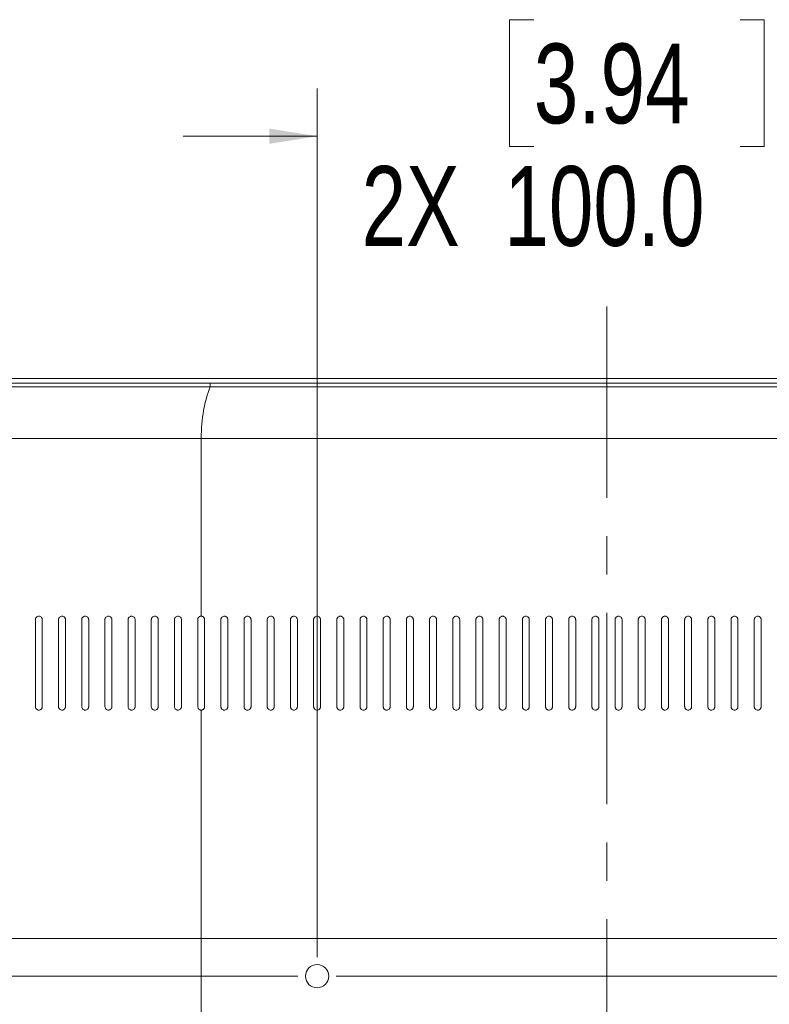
# Model space of a CAD drawing. Header units: millimetres. Extents: x 0 to 863, y 0 to 558.
# Tile 15 of 61: x 132 to 182, y 293 to 358. Entities that reach past the tile are written whole.
import ezdxf

# ---------------------------------------------------------------- set-up
doc = ezdxf.new("R2010")
doc.units = ezdxf.units.MM
doc.linetypes.add('CENTERX2', pattern=[20.32, 12.7, -2.54, 2.54, -2.54])
doc.styles.add('SLDTEXTSTYLE0', font='TXT', dxfattribs={"width": 0.75})
doc.dimstyles.new('SLDDIMSTYLE0', dxfattribs={"dimtxt": 5.291667, "dimasz": 3.175, "dimexe": 0, "dimexo": 0.0625, "dimgap": 1.322917, "dimtad": 0, "dimtih": 1, "dimtoh": 1, "dimdec": 1, "dimlfac": 2.6, "dimrnd": 1e-09, "dimzin": 12, "dimdsep": 46, "dimtxsty": 'SLDTEXTSTYLE0', "dimsah": 1, "dimcen": 0.09, "dimadec": 0, "dimazin": 3, "dimtfac": 1, "dimtdec": 1, "dimtofl": 0, "dimtmove": 0, "dimatfit": 3, "dimfxl": 1, "dimfrac": 2, "dimtolj": 1, "dimtzin": 12, "dimarcsym": 0})
doc.dimstyles.new('SLDDIMSTYLE1', dxfattribs={"dimtxt": 5.291667, "dimasz": 3.175, "dimexe": 0, "dimexo": 0.0625, "dimgap": 1.322917, "dimtad": 0, "dimtih": 1, "dimtoh": 1, "dimdec": 1, "dimlfac": 2.6, "dimrnd": 1e-09, "dimzin": 4, "dimdsep": 46, "dimtxsty": 'SLDTEXTSTYLE0', "dimsah": 1, "dimcen": 0.09, "dimadec": 0, "dimazin": 1, "dimtfac": 1, "dimtdec": 1, "dimtmove": 0, "dimatfit": 0, "dimfxl": 1, "dimfrac": 2, "dimtolj": 1, "dimtzin": 12, "dimarcsym": 0})
doc.dimstyles.new('SLDDIMSTYLE3', dxfattribs={"dimtxt": 5.291667, "dimasz": 3.175, "dimexe": 0, "dimexo": 0.0625, "dimgap": 1.322917, "dimtad": 0, "dimtih": 1, "dimtoh": 1, "dimdec": 1, "dimlfac": 2.6, "dimrnd": 1e-09, "dimzin": 4, "dimdsep": 46, "dimtxsty": 'SLDTEXTSTYLE0', "dimsah": 1, "dimcen": 0.09, "dimadec": 0, "dimazin": 1, "dimtfac": 1, "dimtdec": 1, "dimtofl": 0, "dimtmove": 0, "dimatfit": 3, "dimfxl": 1, "dimfrac": 2, "dimtolj": 1, "dimtzin": 12, "dimarcsym": 0})

# ---------------------------------------------------------------- blocks, each defined once
blk = doc.blocks.new('_D_9')
at = {"color": 7, "linetype": 'Continuous', "lineweight": 0}
for p, q in [((166.44, 358.414), (164.83, 358.414)), ((164.83, 358.414), (164.83, 350.006)), ((180.12, 358.414), (181.729, 358.414)), ((181.729, 358.414), (181.729, 350.006)), ((152.061, 296.217), (152.061, 353.857)), ((190.523, 296.217), (190.523, 353.857)), ((152.061, 350.682), (143.171, 350.682)), ((190.523, 350.682), (199.413, 350.682)), ((164.83, 350.006), (166.44, 350.006)), ((181.729, 350.006), (180.12, 350.006))]:
    blk.add_line(p, q, dxfattribs=at)
for points in [[(152.061, 350.682), (148.886, 351.19), (148.886, 350.174)], [(190.523, 350.682), (193.698, 350.174), (193.698, 351.19)]]:
    blk.add_solid(points, dxfattribs=at)
at = {"color": 7, "linetype": 'Continuous', "lineweight": 0, "char_height": 5.2917, "attachment_point": 1, "style": 'SLDTEXTSTYLE0'}
for s, insert in [('3.94', (166.44, 356.827)), ('2X', (155.018, 348.699)), ('100.0', (164.485, 348.699))]:
    blk.add_mtext(s, dxfattribs=dict(at, insert=insert))
blk = doc.blocks.new('_D_10')
at = {"color": 7, "linetype": 'Continuous', "lineweight": 0}
for p, q in [((150.791, 294.947), (38.142, 294.947)), ((41.317, 294.947), (41.317, 284.055)), ((38.578, 282.982), (36.969, 282.982)), ((36.969, 282.982), (36.969, 274.574)), ((52.258, 282.982), (53.868, 282.982)), ((53.868, 282.982), (53.868, 274.574)), ((36.969, 274.574), (38.578, 274.574)), ((53.868, 274.574), (52.258, 274.574)), ((41.317, 256.486), (41.317, 266.445)), ((150.791, 256.486), (38.142, 256.486))]:
    blk.add_line(p, q, dxfattribs=at)
for points in [[(41.317, 294.947), (40.809, 291.772), (41.825, 291.772)], [(41.317, 256.486), (41.825, 259.661), (40.809, 259.661)]]:
    blk.add_solid(points, dxfattribs=at)
at = {"color": 7, "linetype": 'Continuous', "lineweight": 0, "char_height": 5.2917, "attachment_point": 1, "style": 'SLDTEXTSTYLE0'}
for s, insert in [('3.94', (38.578, 281.395)), ('2X', (27.157, 273.267)), ('100.0', (36.623, 273.267))]:
    blk.add_mtext(s, dxfattribs=dict(at, insert=insert))
blk = doc.blocks.new('_D_11')
at = {"color": 7, "linetype": 'Continuous', "lineweight": 0}
for p, q in [((295.757, 317.167), (294.147, 317.167)), ((294.147, 317.167), (294.147, 308.759)), ((309.437, 317.167), (311.046, 317.167)), ((311.046, 317.167), (311.046, 308.759)), ((289.318, 309.435), (286.143, 309.435)), ((286.143, 309.435), (286.143, 294.947)), ((294.147, 308.759), (295.757, 308.759)), ((311.046, 308.759), (309.437, 308.759)), ((153.331, 294.947), (289.318, 294.947)), ((286.143, 270.524), (286.143, 294.947)), ((285.067, 270.524), (289.318, 270.524))]:
    blk.add_line(p, q, dxfattribs=at)
for points in [[(286.143, 294.947), (285.635, 291.772), (286.651, 291.772)], [(286.143, 270.524), (286.651, 273.699), (285.635, 273.699)]]:
    blk.add_solid(points, dxfattribs=at)
at = {"color": 7, "linetype": 'Continuous', "lineweight": 0, "char_height": 5.2917, "attachment_point": 1, "style": 'SLDTEXTSTYLE0'}
for s, insert in [('2.50', (295.757, 315.58)), ('63.5', (295.757, 307.452))]:
    blk.add_mtext(s, dxfattribs=dict(at, insert=insert))

msp = doc.modelspace()

# ---------------------------------------------------------------- linework, layer by layer
at = {"color": 7, "linetype": 'CENTERX2', "lineweight": 0}
msp.add_line((171.292, 339.379), (171.292, 173.044), dxfattribs=at)
at = {"color": 7, "linetype": 'Continuous', "lineweight": 15}
for p, q in [((277.701, 334.605), (64.883, 334.605)), ((197.61, 334.291), (144.974, 334.291)), ((144.974, 334.05), (197.609, 334.05)), ((198.215, 330.613), (144.369, 330.613)), ((144.369, 248.521), (144.369, 297.447)), ((144.369, 297.447), (198.215, 297.447))]:
    msp.add_line(p, q, dxfattribs=at)
msp.add_circle((152.061, 294.947), 0.769, dxfattribs=at)
for points, knots in [([(65.865, 333.869), (65.962, 333.871), (66.179, 333.874), (66.537, 333.877), (67.112, 333.88), (67.698, 333.883), (68.718, 333.888), (69.958, 333.894), (72.246, 333.905), (75.16, 333.917), (80.023, 333.936), (86.505, 333.958), (95.245, 333.982), (105.035, 334.004), (117.175, 334.026), (130.513, 334.044), (140.318, 334.048), (144.974, 334.05)], [0, 0, 0, 0, 0.0036838, 0.0082205, 0.0136022, 0.0254718, 0.030452, 0.0522975, 0.0724799, 0.1172255, 0.1627772, 0.2569066, 0.3630526, 0.49419, 0.6281923, 0.8234117, 1, 1, 1, 1]), ([(65.872, 334.314), (66.455, 334.313), (67.659, 334.311), (69.52, 334.309), (71.495, 334.307), (73.583, 334.306), (75.758, 334.305), (78.142, 334.304), (80.617, 334.304), (83.171, 334.304), (86.207, 334.303), (90.329, 334.303), (95.274, 334.301), (100.48, 334.299), (110.366, 334.295), (121.638, 334.293), (134.822, 334.291), (141.415, 334.291), (144.974, 334.291)], [0, 0, 0, 0, 0.022105, 0.04564, 0.070605, 0.097001, 0.124827, 0.153099, 0.187398, 0.218691, 0.249983, 0.30253, 0.37503, 0.437512, 0.499988, 0.749972, 0.865, 1, 1, 1, 1]), ([(144.369, 330.613), (144.369, 328.671), (144.369, 326.717), (144.369, 322.79), (144.369, 320.816), (144.369, 318.832)], [0, 0, 0, 0, 0.5, 0.5, 1, 1, 1, 1]), ([(133.369, 318.613), (133.37, 318.623), (133.372, 318.642), (133.379, 318.669), (133.388, 318.694), (133.399, 318.716), (133.412, 318.736), (133.425, 318.753), (133.456, 318.785), (133.515, 318.823), (133.606, 318.837), (133.696, 318.817), (133.757, 318.774), (133.795, 318.726), (133.817, 318.684), (133.83, 318.637), (133.83, 318.605), (133.83, 318.589)], [0, 0, 0, 0, 0.04096, 0.079797, 0.116513, 0.151114, 0.183603, 0.213988, 0.242274, 0.370196, 0.491431, 0.610288, 0.737146, 0.795181, 0.865256, 0.932581, 1, 1, 1, 1]), ([(133.369, 312.841), (133.369, 313.053), (133.369, 313.48), (133.369, 314.122), (133.369, 314.982), (133.369, 316.055), (133.369, 317.337), (133.369, 318.188), (133.369, 318.613)], [0, 0, 0, 0, 0.1098581, 0.22079, 0.3327992, 0.555582, 0.7779739, 1, 1, 1, 1]), ([(133.83, 312.821), (133.83, 313.033), (133.83, 313.457), (133.83, 314.094), (133.83, 314.732), (133.83, 315.372), (133.83, 316.013), (133.83, 316.655), (133.83, 317.298), (133.83, 317.943), (133.83, 318.373), (133.83, 318.589)], [0, 0, 0, 0, 0.1096906, 0.2197289, 0.3301179, 0.4408611, 0.5519615, 0.6634225, 0.7752472, 0.8874386, 1, 1, 1, 1]), ([(134.907, 312.84), (134.907, 313.052), (134.907, 313.479), (134.907, 314.122), (134.907, 314.981), (134.907, 316.054), (134.907, 317.335), (134.907, 318.187), (134.907, 318.612)], [0, 0, 0, 0, 0.1098107, 0.2207615, 0.3328559, 0.5555518, 0.7779247, 1, 1, 1, 1]), ([(134.908, 318.612), (134.908, 318.622), (134.91, 318.641), (134.917, 318.668), (134.926, 318.693), (134.937, 318.716), (134.95, 318.735), (134.964, 318.753), (134.995, 318.785), (135.053, 318.822), (135.144, 318.837), (135.234, 318.818), (135.295, 318.775), (135.334, 318.727), (135.355, 318.685), (135.368, 318.638), (135.368, 318.606), (135.369, 318.59)], [0, 0, 0, 0, 0.041501, 0.080775, 0.117826, 0.152657, 0.185274, 0.215682, 0.243887, 0.371727, 0.492748, 0.611476, 0.738224, 0.796456, 0.866017, 0.932957, 1, 1, 1, 1]), ([(135.369, 312.822), (135.369, 313.034), (135.369, 313.459), (135.369, 314.095), (135.369, 314.734), (135.369, 315.373), (135.369, 316.014), (135.369, 316.656), (135.369, 317.3), (135.369, 317.945), (135.369, 318.375), (135.369, 318.59)], [0, 0, 0, 0, 0.109702, 0.219749, 0.330143, 0.440889, 0.551989, 0.663447, 0.775266, 0.887449, 1, 1, 1, 1]), ([(136.446, 318.61), (136.447, 318.62), (136.448, 318.64), (136.455, 318.668), (136.464, 318.693), (136.476, 318.715), (136.488, 318.735), (136.502, 318.752), (136.533, 318.785), (136.591, 318.822), (136.682, 318.837), (136.771, 318.818), (136.833, 318.775), (136.872, 318.727), (136.893, 318.686), (136.906, 318.639), (136.907, 318.608), (136.907, 318.592)], [0, 0, 0, 0, 0.042108, 0.081871, 0.11929, 0.154369, 0.187113, 0.217526, 0.245617, 0.37338, 0.494182, 0.612782, 0.739404, 0.797835, 0.866847, 0.933366, 1, 1, 1, 1]), ([(136.446, 312.839), (136.446, 313.057), (136.446, 313.495), (136.446, 314.152), (136.446, 314.812), (136.446, 315.476), (136.446, 316.331), (136.446, 317.377), (136.446, 318.199), (136.446, 318.61)], [0, 0, 0, 0, 0.112824, 0.226315, 0.340478, 0.455315, 0.57083, 0.785179, 1, 1, 1, 1]), ([(136.907, 312.823), (136.907, 313.035), (136.907, 313.46), (136.907, 314.097), (136.907, 314.735), (136.907, 315.375), (136.907, 316.016), (136.907, 316.658), (136.907, 317.302), (136.907, 317.947), (136.907, 318.376), (136.907, 318.592)], [0, 0, 0, 0, 0.109718, 0.219776, 0.330178, 0.440928, 0.552028, 0.663482, 0.775293, 0.887465, 1, 1, 1, 1]), ([(137.984, 318.609), (137.985, 318.619), (137.987, 318.639), (137.993, 318.667), (138.003, 318.692), (138.014, 318.715), (138.027, 318.735), (138.04, 318.752), (138.071, 318.785), (138.129, 318.822), (138.22, 318.837), (138.309, 318.818), (138.371, 318.775), (138.41, 318.728), (138.428, 318.692), (138.443, 318.647), (138.445, 318.615), (138.446, 318.593)], [0, 0, 0, 0, 0.0428047, 0.0831213, 0.1209524, 0.156301, 0.1891714, 0.2195685, 0.247499, 0.375203, 0.4957905, 0.6142765, 0.7407683, 0.7994043, 0.8678347, 0.90887, 1, 1, 1, 1]), ([(137.984, 312.838), (137.984, 313.056), (137.984, 313.493), (137.984, 314.15), (137.984, 314.811), (137.984, 315.475), (137.984, 316.33), (137.984, 317.376), (137.984, 318.197), (137.984, 318.609)], [0, 0, 0, 0, 0.1127827, 0.2262627, 0.3404438, 0.4553297, 0.5709239, 0.7850995, 1, 1, 1, 1]), ([(138.446, 312.825), (138.446, 313.037), (138.446, 313.462), (138.446, 314.099), (138.446, 314.737), (138.446, 315.377), (138.446, 316.018), (138.446, 316.66), (138.446, 317.304), (138.446, 317.948), (138.446, 318.378), (138.446, 318.593)], [0, 0, 0, 0, 0.1097392, 0.2198134, 0.3302261, 0.4409808, 0.5520807, 0.6635293, 0.7753299, 0.8874857, 1, 1, 1, 1]), ([(139.523, 318.607), (139.523, 318.618), (139.525, 318.638), (139.532, 318.666), (139.541, 318.692), (139.552, 318.715), (139.565, 318.735), (139.579, 318.752), (139.609, 318.785), (139.667, 318.822), (139.758, 318.837), (139.847, 318.819), (139.91, 318.775), (139.951, 318.724), (139.979, 318.668), (139.982, 318.621), (139.984, 318.595)], [0, 0, 0, 0, 0.043614, 0.084569, 0.12287, 0.158517, 0.191515, 0.221869, 0.249584, 0.377264, 0.49766, 0.616064, 0.742441, 0.804005, 0.889888, 1, 1, 1, 1]), ([(139.523, 312.837), (139.523, 313.055), (139.523, 313.492), (139.523, 314.149), (139.523, 314.809), (139.523, 315.474), (139.523, 316.329), (139.523, 317.375), (139.523, 318.196), (139.523, 318.607)], [0, 0, 0, 0, 0.11274, 0.226209, 0.34041, 0.455349, 0.571027, 0.785028, 1, 1, 1, 1]), ([(139.984, 312.826), (139.984, 313.039), (139.984, 313.463), (139.984, 314.101), (139.984, 314.739), (139.984, 315.379), (139.984, 316.02), (139.984, 316.662), (139.984, 317.306), (139.984, 317.95), (139.984, 318.38), (139.984, 318.595)], [0, 0, 0, 0, 0.109768, 0.219864, 0.330291, 0.441053, 0.552153, 0.663594, 0.77538, 0.887514, 1, 1, 1, 1]), ([(141.061, 318.605), (141.062, 318.615), (141.063, 318.632), (141.068, 318.658), (141.075, 318.682), (141.085, 318.703), (141.095, 318.722), (141.107, 318.739), (141.119, 318.754), (141.148, 318.785), (141.205, 318.821), (141.295, 318.837), (141.384, 318.819), (141.448, 318.776), (141.489, 318.725), (141.517, 318.669), (141.521, 318.623), (141.523, 318.597)], [0, 0, 0, 0, 0.038965, 0.075786, 0.110464, 0.143, 0.173397, 0.201656, 0.227781, 0.251777, 0.379284, 0.499306, 0.617495, 0.743488, 0.806527, 0.892055, 1, 1, 1, 1]), ([(141.061, 312.835), (141.061, 313.048), (141.061, 313.474), (141.061, 314.113), (141.061, 314.752), (141.061, 315.393), (141.061, 316.034), (141.061, 316.676), (141.061, 317.318), (141.061, 317.962), (141.061, 318.391), (141.061, 318.605)], [0, 0, 0, 0, 0.110057, 0.22037, 0.330942, 0.441776, 0.552875, 0.664244, 0.775886, 0.887803, 1, 1, 1, 1]), ([(141.523, 312.828), (141.523, 313.04), (141.523, 313.466), (141.523, 314.103), (141.523, 314.742), (141.523, 315.382), (141.523, 316.023), (141.523, 316.665), (141.523, 317.308), (141.523, 317.953), (141.523, 318.382), (141.523, 318.597)], [0, 0, 0, 0, 0.109827, 0.219967, 0.330424, 0.4412, 0.5523, 0.663726, 0.775483, 0.887573, 1, 1, 1, 1]), ([(142.6, 318.604), (142.6, 318.613), (142.601, 318.632), (142.606, 318.658), (142.614, 318.682), (142.623, 318.703), (142.634, 318.723), (142.645, 318.739), (142.657, 318.754), (142.686, 318.785), (142.743, 318.821), (142.833, 318.837), (142.922, 318.819), (142.986, 318.776), (143.028, 318.725), (143.055, 318.67), (143.059, 318.624), (143.061, 318.599)], [0, 0, 0, 0, 0.039857, 0.077387, 0.112593, 0.145475, 0.176035, 0.204275, 0.230198, 0.253808, 0.381428, 0.501326, 0.619515, 0.745379, 0.809725, 0.894615, 1, 1, 1, 1]), ([(142.6, 312.833), (142.6, 313.046), (142.6, 313.472), (142.6, 314.11), (142.6, 314.75), (142.6, 315.39), (142.6, 316.031), (142.6, 316.673), (142.6, 317.316), (142.6, 317.96), (142.6, 318.389), (142.6, 318.604)], [0, 0, 0, 0, 0.109984, 0.220242, 0.330777, 0.441592, 0.552692, 0.664079, 0.775757, 0.88773, 1, 1, 1, 1]), ([(143.061, 312.83), (143.061, 313.043), (143.061, 313.468), (143.061, 314.106), (143.061, 314.745), (143.061, 315.385), (143.061, 316.026), (143.061, 316.668), (143.061, 317.311), (143.061, 317.955), (143.061, 318.384), (143.061, 318.599)], [0, 0, 0, 0, 0.109874, 0.220049, 0.330529, 0.441317, 0.552417, 0.663832, 0.775565, 0.88762, 1, 1, 1, 1]), ([(144.369, 318.832), (144.359, 318.831), (144.339, 318.831), (144.309, 318.824), (144.276, 318.813), (144.24, 318.794), (144.205, 318.766), (144.177, 318.731), (144.155, 318.691), (144.141, 318.647), (144.139, 318.617), (144.138, 318.601)], [0, 0, 0, 0, 0.082214, 0.164403, 0.248081, 0.370506, 0.492953, 0.616463, 0.74142, 0.871066, 1, 1, 1, 1]), ([(144.138, 312.832), (144.138, 313.045), (144.138, 313.47), (144.138, 314.108), (144.138, 314.747), (144.138, 315.387), (144.138, 316.028), (144.138, 316.67), (144.138, 317.313), (144.138, 317.957), (144.138, 318.386), (144.138, 318.601)], [0, 0, 0, 0, 0.109927, 0.220141, 0.330647, 0.441448, 0.552548, 0.66395, 0.775657, 0.887672, 1, 1, 1, 1]), ([(144.369, 318.832), (144.379, 318.831), (144.399, 318.831), (144.429, 318.825), (144.462, 318.813), (144.498, 318.794), (144.533, 318.766), (144.562, 318.731), (144.583, 318.69), (144.597, 318.647), (144.599, 318.616), (144.6, 318.601)], [0, 0, 0, 0, 0.081879, 0.163278, 0.245672, 0.368973, 0.49369, 0.619327, 0.745105, 0.872553, 1, 1, 1, 1]), ([(145.677, 318.601), (145.677, 318.611), (145.678, 318.632), (145.684, 318.662), (145.696, 318.696), (145.715, 318.732), (145.755, 318.778), (145.819, 318.821), (145.91, 318.838), (146, 318.819), (146.063, 318.776), (146.1, 318.73), (146.122, 318.69), (146.136, 318.647), (146.137, 318.616), (146.138, 318.601)], [0, 0, 0, 0, 0.043202, 0.085992, 0.1291009, 0.1928218, 0.2568368, 0.3816952, 0.5038717, 0.6252873, 0.7473963, 0.8096802, 0.8722242, 0.9361714, 1, 1, 1, 1]), ([(147.215, 318.601), (147.215, 318.611), (147.216, 318.632), (147.222, 318.662), (147.234, 318.696), (147.254, 318.732), (147.293, 318.778), (147.358, 318.821), (147.449, 318.838), (147.538, 318.819), (147.601, 318.776), (147.639, 318.73), (147.66, 318.69), (147.674, 318.647), (147.676, 318.616), (147.677, 318.601)], [0, 0, 0, 0, 0.043202, 0.085992, 0.129101, 0.192822, 0.256837, 0.381695, 0.503872, 0.625287, 0.747396, 0.80968, 0.872224, 0.936171, 1, 1, 1, 1]), ([(148.753, 318.601), (148.754, 318.611), (148.755, 318.632), (148.761, 318.662), (148.773, 318.696), (148.792, 318.732), (148.831, 318.778), (148.896, 318.821), (148.987, 318.838), (149.077, 318.819), (149.14, 318.776), (149.177, 318.73), (149.199, 318.69), (149.212, 318.647), (149.214, 318.616), (149.215, 318.601)], [0, 0, 0, 0, 0.043202, 0.085992, 0.129101, 0.192822, 0.256837, 0.381695, 0.503872, 0.625287, 0.747396, 0.80968, 0.872224, 0.936171, 1, 1, 1, 1]), ([(150.292, 318.601), (150.292, 318.611), (150.293, 318.632), (150.299, 318.662), (150.311, 318.696), (150.331, 318.732), (150.37, 318.778), (150.435, 318.821), (150.525, 318.838), (150.615, 318.819), (150.678, 318.776), (150.716, 318.73), (150.737, 318.69), (150.751, 318.647), (150.753, 318.616), (150.753, 318.601)], [0, 0, 0, 0, 0.043202, 0.085992, 0.129101, 0.192822, 0.256837, 0.381695, 0.503872, 0.625287, 0.747396, 0.80968, 0.872224, 0.936171, 1, 1, 1, 1]), ([(151.83, 318.601), (151.831, 318.611), (151.832, 318.632), (151.838, 318.662), (151.849, 318.696), (151.869, 318.732), (151.908, 318.778), (151.973, 318.821), (152.064, 318.838), (152.154, 318.819), (152.216, 318.776), (152.254, 318.73), (152.276, 318.69), (152.289, 318.647), (152.291, 318.616), (152.292, 318.601)], [0, 0, 0, 0, 0.043202, 0.085992, 0.129101, 0.192822, 0.256837, 0.381695, 0.503872, 0.625287, 0.747396, 0.80968, 0.872224, 0.936171, 1, 1, 1, 1]), ([(153.369, 318.601), (153.369, 318.611), (153.37, 318.632), (153.376, 318.662), (153.388, 318.696), (153.408, 318.732), (153.447, 318.778), (153.512, 318.821), (153.602, 318.838), (153.692, 318.819), (153.755, 318.776), (153.793, 318.73), (153.814, 318.69), (153.828, 318.647), (153.83, 318.616), (153.83, 318.601)], [0, 0, 0, 0, 0.043202, 0.085992, 0.1291009, 0.1928218, 0.2568368, 0.3816952, 0.5038717, 0.6252873, 0.7473963, 0.8096802, 0.8722242, 0.9361714, 1, 1, 1, 1]), ([(154.907, 318.601), (154.908, 318.611), (154.908, 318.632), (154.915, 318.662), (154.926, 318.696), (154.946, 318.732), (154.985, 318.778), (155.05, 318.821), (155.141, 318.838), (155.23, 318.819), (155.293, 318.776), (155.331, 318.73), (155.352, 318.69), (155.366, 318.647), (155.368, 318.616), (155.369, 318.601)], [0, 0, 0, 0, 0.043202, 0.085992, 0.129101, 0.192822, 0.256837, 0.381695, 0.503872, 0.625287, 0.747396, 0.80968, 0.872224, 0.936171, 1, 1, 1, 1]), ([(156.446, 318.601), (156.446, 318.611), (156.447, 318.632), (156.453, 318.662), (156.465, 318.696), (156.484, 318.732), (156.524, 318.778), (156.588, 318.821), (156.679, 318.838), (156.769, 318.819), (156.832, 318.776), (156.87, 318.73), (156.891, 318.69), (156.905, 318.647), (156.906, 318.616), (156.907, 318.601)], [0, 0, 0, 0, 0.043202, 0.085992, 0.129101, 0.192822, 0.256837, 0.381695, 0.503872, 0.625287, 0.747396, 0.80968, 0.872224, 0.936171, 1, 1, 1, 1]), ([(157.984, 318.601), (157.985, 318.611), (157.985, 318.632), (157.992, 318.662), (158.003, 318.696), (158.023, 318.732), (158.062, 318.778), (158.127, 318.821), (158.218, 318.838), (158.307, 318.819), (158.37, 318.776), (158.408, 318.73), (158.429, 318.69), (158.443, 318.647), (158.445, 318.616), (158.446, 318.601)], [0, 0, 0, 0, 0.043202, 0.085992, 0.129101, 0.192822, 0.256837, 0.381695, 0.503872, 0.625287, 0.747396, 0.80968, 0.872224, 0.936171, 1, 1, 1, 1]), ([(159.523, 318.601), (159.523, 318.611), (159.524, 318.632), (159.53, 318.662), (159.542, 318.696), (159.561, 318.732), (159.601, 318.778), (159.665, 318.821), (159.756, 318.838), (159.846, 318.819), (159.909, 318.776), (159.947, 318.73), (159.968, 318.69), (159.982, 318.647), (159.983, 318.616), (159.984, 318.601)], [0, 0, 0, 0, 0.043202, 0.085992, 0.129101, 0.192822, 0.256837, 0.381695, 0.503872, 0.625287, 0.747396, 0.80968, 0.872224, 0.936171, 1, 1, 1, 1]), ([(161.061, 318.601), (161.062, 318.611), (161.062, 318.632), (161.069, 318.662), (161.08, 318.696), (161.1, 318.732), (161.139, 318.778), (161.204, 318.821), (161.295, 318.838), (161.384, 318.819), (161.447, 318.776), (161.485, 318.73), (161.506, 318.69), (161.52, 318.647), (161.522, 318.616), (161.523, 318.601)], [0, 0, 0, 0, 0.043202, 0.085992, 0.129101, 0.192822, 0.256837, 0.381695, 0.503872, 0.625287, 0.747396, 0.80968, 0.872224, 0.936171, 1, 1, 1, 1]), ([(162.6, 318.601), (162.6, 318.611), (162.601, 318.632), (162.607, 318.662), (162.619, 318.696), (162.638, 318.732), (162.678, 318.778), (162.742, 318.821), (162.833, 318.838), (162.923, 318.819), (162.986, 318.776), (163.024, 318.73), (163.045, 318.69), (163.059, 318.647), (163.06, 318.616), (163.061, 318.601)], [0, 0, 0, 0, 0.043202, 0.085992, 0.129101, 0.192822, 0.256837, 0.381695, 0.503872, 0.625287, 0.747396, 0.80968, 0.872224, 0.936171, 1, 1, 1, 1]), ([(164.138, 318.601), (164.138, 318.611), (164.139, 318.632), (164.146, 318.662), (164.157, 318.696), (164.177, 318.732), (164.216, 318.778), (164.281, 318.821), (164.372, 318.838), (164.461, 318.819), (164.524, 318.776), (164.562, 318.73), (164.583, 318.69), (164.597, 318.647), (164.599, 318.616), (164.6, 318.601)], [0, 0, 0, 0, 0.043202, 0.085992, 0.129101, 0.192822, 0.256837, 0.381695, 0.503872, 0.625287, 0.747396, 0.80968, 0.872224, 0.936171, 1, 1, 1, 1]), ([(165.677, 318.601), (165.677, 318.611), (165.678, 318.632), (165.684, 318.662), (165.696, 318.696), (165.715, 318.732), (165.755, 318.778), (165.819, 318.821), (165.91, 318.838), (166, 318.819), (166.063, 318.776), (166.1, 318.73), (166.122, 318.69), (166.136, 318.647), (166.137, 318.616), (166.138, 318.601)], [0, 0, 0, 0, 0.043202, 0.085992, 0.129101, 0.192822, 0.256837, 0.381695, 0.503872, 0.625287, 0.747396, 0.80968, 0.872224, 0.936171, 1, 1, 1, 1]), ([(167.215, 318.601), (167.215, 318.611), (167.216, 318.632), (167.222, 318.662), (167.234, 318.696), (167.254, 318.732), (167.293, 318.778), (167.358, 318.821), (167.449, 318.838), (167.538, 318.819), (167.601, 318.776), (167.639, 318.73), (167.66, 318.69), (167.674, 318.647), (167.676, 318.616), (167.677, 318.601)], [0, 0, 0, 0, 0.043202, 0.085992, 0.1291009, 0.1928218, 0.2568368, 0.3816952, 0.5038717, 0.6252873, 0.7473963, 0.8096802, 0.8722242, 0.9361714, 1, 1, 1, 1]), ([(168.753, 318.601), (168.754, 318.611), (168.755, 318.632), (168.761, 318.662), (168.773, 318.696), (168.792, 318.732), (168.831, 318.778), (168.896, 318.821), (168.987, 318.838), (169.077, 318.819), (169.14, 318.776), (169.177, 318.73), (169.199, 318.69), (169.212, 318.647), (169.214, 318.616), (169.215, 318.601)], [0, 0, 0, 0, 0.043202, 0.085992, 0.129101, 0.192822, 0.256837, 0.381695, 0.503872, 0.625287, 0.747396, 0.80968, 0.872224, 0.936171, 1, 1, 1, 1]), ([(170.292, 318.601), (170.292, 318.611), (170.293, 318.632), (170.299, 318.662), (170.311, 318.696), (170.331, 318.732), (170.37, 318.778), (170.435, 318.821), (170.525, 318.838), (170.615, 318.819), (170.678, 318.776), (170.716, 318.73), (170.737, 318.69), (170.751, 318.647), (170.753, 318.616), (170.753, 318.601)], [0, 0, 0, 0, 0.043202, 0.085992, 0.129101, 0.192822, 0.256837, 0.381695, 0.503872, 0.625287, 0.747396, 0.80968, 0.872224, 0.936171, 1, 1, 1, 1]), ([(171.83, 318.601), (171.831, 318.611), (171.832, 318.632), (171.838, 318.662), (171.849, 318.696), (171.869, 318.732), (171.908, 318.778), (171.973, 318.821), (172.064, 318.838), (172.154, 318.819), (172.217, 318.776), (172.254, 318.73), (172.276, 318.69), (172.289, 318.647), (172.291, 318.616), (172.292, 318.601)], [0, 0, 0, 0, 0.0432073, 0.0860085, 0.1291351, 0.1928572, 0.2568497, 0.3817189, 0.5039868, 0.6254357, 0.7474724, 0.8097026, 0.8722162, 0.9361747, 1, 1, 1, 1]), ([(173.369, 318.601), (173.369, 318.611), (173.37, 318.632), (173.376, 318.662), (173.388, 318.696), (173.408, 318.732), (173.447, 318.778), (173.512, 318.821), (173.602, 318.838), (173.692, 318.819), (173.755, 318.776), (173.793, 318.73), (173.814, 318.69), (173.828, 318.647), (173.83, 318.616), (173.83, 318.601)], [0, 0, 0, 0, 0.043207, 0.086008, 0.129135, 0.192857, 0.25685, 0.381719, 0.503987, 0.625436, 0.747472, 0.809703, 0.872216, 0.936175, 1, 1, 1, 1]), ([(174.907, 318.601), (174.908, 318.611), (174.908, 318.632), (174.915, 318.662), (174.926, 318.696), (174.946, 318.732), (174.985, 318.778), (175.05, 318.821), (175.141, 318.838), (175.231, 318.819), (175.293, 318.776), (175.331, 318.73), (175.352, 318.69), (175.366, 318.647), (175.368, 318.616), (175.369, 318.601)], [0, 0, 0, 0, 0.043207, 0.086008, 0.129135, 0.192857, 0.25685, 0.381719, 0.503987, 0.625436, 0.747472, 0.809703, 0.872216, 0.936175, 1, 1, 1, 1]), ([(176.446, 318.601), (176.446, 318.611), (176.447, 318.632), (176.453, 318.662), (176.465, 318.696), (176.484, 318.732), (176.524, 318.778), (176.588, 318.821), (176.679, 318.838), (176.769, 318.819), (176.832, 318.776), (176.87, 318.73), (176.891, 318.69), (176.905, 318.647), (176.906, 318.616), (176.907, 318.601)], [0, 0, 0, 0, 0.043207, 0.086008, 0.129135, 0.192857, 0.25685, 0.381719, 0.503987, 0.625436, 0.747472, 0.809703, 0.872216, 0.936175, 1, 1, 1, 1]), ([(177.984, 318.601), (177.985, 318.611), (177.985, 318.632), (177.992, 318.662), (178.003, 318.696), (178.023, 318.732), (178.062, 318.778), (178.127, 318.821), (178.218, 318.838), (178.307, 318.819), (178.37, 318.776), (178.408, 318.73), (178.429, 318.69), (178.443, 318.647), (178.445, 318.616), (178.446, 318.601)], [0, 0, 0, 0, 0.043207, 0.086008, 0.129135, 0.192857, 0.25685, 0.381719, 0.503987, 0.625436, 0.747472, 0.809703, 0.872216, 0.936175, 1, 1, 1, 1]), ([(179.523, 318.601), (179.523, 318.611), (179.524, 318.632), (179.53, 318.662), (179.542, 318.696), (179.561, 318.732), (179.601, 318.778), (179.665, 318.821), (179.756, 318.838), (179.846, 318.819), (179.909, 318.776), (179.947, 318.73), (179.968, 318.69), (179.982, 318.647), (179.983, 318.616), (179.984, 318.601)], [0, 0, 0, 0, 0.043207, 0.086008, 0.129135, 0.192857, 0.25685, 0.381719, 0.503987, 0.625436, 0.747472, 0.809703, 0.872216, 0.936175, 1, 1, 1, 1]), ([(181.061, 318.601), (181.062, 318.611), (181.062, 318.632), (181.069, 318.662), (181.08, 318.696), (181.1, 318.732), (181.139, 318.778), (181.204, 318.821), (181.295, 318.838), (181.384, 318.819), (181.447, 318.776), (181.485, 318.73), (181.506, 318.69), (181.52, 318.647), (181.522, 318.616), (181.523, 318.601)], [0, 0, 0, 0, 0.043207, 0.086008, 0.129135, 0.192857, 0.25685, 0.381719, 0.503987, 0.625436, 0.747472, 0.809703, 0.872216, 0.936175, 1, 1, 1, 1]), ([(133.83, 312.821), (133.829, 312.812), (133.828, 312.793), (133.822, 312.767), (133.813, 312.743), (133.803, 312.722), (133.791, 312.702), (133.778, 312.685), (133.748, 312.652), (133.692, 312.614), (133.605, 312.596), (133.518, 312.61), (133.447, 312.653), (133.387, 312.726), (133.368, 312.794), (133.369, 312.838), (133.369, 312.841)], [0, 0, 0, 0, 0.03902, 0.076266, 0.111741, 0.145447, 0.177388, 0.207568, 0.235993, 0.361209, 0.480763, 0.595934, 0.718301, 0.815643, 0.987382, 1, 1, 1, 1]), ([(135.369, 312.822), (135.368, 312.813), (135.367, 312.794), (135.36, 312.768), (135.352, 312.744), (135.341, 312.722), (135.329, 312.702), (135.316, 312.685), (135.287, 312.652), (135.23, 312.614), (135.143, 312.596), (135.056, 312.61), (134.985, 312.653), (134.925, 312.726), (134.906, 312.794), (134.907, 312.837), (134.907, 312.84)], [0, 0, 0, 0, 0.039544, 0.077215, 0.113017, 0.146952, 0.179023, 0.209234, 0.237591, 0.362863, 0.482259, 0.597705, 0.720139, 0.819618, 0.988674, 1, 1, 1, 1]), ([(136.907, 312.823), (136.906, 312.814), (136.905, 312.795), (136.899, 312.768), (136.89, 312.744), (136.88, 312.722), (136.868, 312.702), (136.855, 312.684), (136.825, 312.652), (136.768, 312.614), (136.681, 312.596), (136.593, 312.611), (136.521, 312.655), (136.463, 312.728), (136.445, 312.796), (136.446, 312.837), (136.446, 312.839)], [0, 0, 0, 0, 0.040237, 0.078478, 0.114725, 0.148981, 0.181248, 0.211531, 0.239836, 0.365367, 0.484884, 0.600777, 0.723629, 0.827208, 0.990035, 1, 1, 1, 1]), ([(138.446, 312.825), (138.445, 312.815), (138.444, 312.796), (138.438, 312.769), (138.429, 312.744), (138.418, 312.721), (138.406, 312.702), (138.393, 312.684), (138.363, 312.651), (138.306, 312.613), (138.218, 312.596), (138.131, 312.611), (138.058, 312.656), (138.001, 312.73), (137.984, 312.796), (137.984, 312.836), (137.984, 312.838)], [0, 0, 0, 0, 0.041051, 0.079953, 0.116708, 0.151318, 0.183787, 0.214117, 0.242314, 0.368159, 0.487817, 0.604224, 0.727561, 0.832053, 0.991543, 1, 1, 1, 1]), ([(139.984, 312.826), (139.984, 312.816), (139.982, 312.797), (139.976, 312.769), (139.967, 312.744), (139.956, 312.721), (139.944, 312.701), (139.931, 312.683), (139.901, 312.651), (139.844, 312.613), (139.756, 312.596), (139.668, 312.611), (139.596, 312.657), (139.539, 312.731), (139.522, 312.796), (139.523, 312.835), (139.523, 312.837)], [0, 0, 0, 0, 0.04216, 0.081967, 0.119421, 0.154524, 0.18728, 0.217691, 0.245762, 0.370979, 0.489814, 0.607054, 0.731117, 0.836777, 0.993235, 1, 1, 1, 1]), ([(141.523, 312.828), (141.522, 312.818), (141.521, 312.798), (141.515, 312.769), (141.506, 312.744), (141.495, 312.721), (141.482, 312.701), (141.469, 312.683), (141.439, 312.651), (141.382, 312.613), (141.293, 312.596), (141.205, 312.612), (141.132, 312.658), (141.076, 312.733), (141.061, 312.797), (141.061, 312.834), (141.061, 312.835)], [0, 0, 0, 0, 0.043176, 0.083772, 0.121788, 0.157227, 0.190091, 0.220382, 0.248105, 0.374761, 0.494766, 0.612492, 0.737156, 0.842558, 0.995331, 1, 1, 1, 1]), ([(143.061, 312.83), (143.061, 312.821), (143.06, 312.803), (143.055, 312.777), (143.048, 312.753), (143.039, 312.731), (143.028, 312.712), (143.017, 312.695), (143.005, 312.681), (142.976, 312.65), (142.92, 312.612), (142.83, 312.595), (142.741, 312.613), (142.669, 312.66), (142.614, 312.735), (142.599, 312.797), (142.6, 312.833), (142.6, 312.833)], [0, 0, 0, 0, 0.039199, 0.076189, 0.11097, 0.143544, 0.173912, 0.202074, 0.228034, 0.251792, 0.378947, 0.499196, 0.617753, 0.743363, 0.848361, 0.997741, 1, 1, 1, 1]), ([(144.369, 312.601), (144.359, 312.601), (144.34, 312.602), (144.311, 312.608), (144.283, 312.617), (144.256, 312.63), (144.23, 312.647), (144.195, 312.677), (144.152, 312.736), (144.138, 312.797), (144.138, 312.832), (144.138, 312.832)], [0, 0, 0, 0, 0.078551, 0.158586, 0.24015, 0.323285, 0.408032, 0.494428, 0.706888, 0.999376, 1, 1, 1, 1]), ([(144.6, 312.832), (144.599, 312.822), (144.599, 312.801), (144.592, 312.772), (144.581, 312.738), (144.562, 312.702), (144.532, 312.667), (144.497, 312.638), (144.457, 312.617), (144.414, 312.604), (144.384, 312.602), (144.369, 312.601)], [0, 0, 0, 0, 0.084863, 0.168969, 0.253756, 0.379666, 0.506466, 0.63194, 0.7559, 0.877326, 1, 1, 1, 1]), ([(144.369, 312.601), (144.369, 311.358), (144.369, 310.111), (144.369, 307.608), (144.369, 306.352), (144.369, 302.57), (144.369, 300.026), (144.369, 297.447)], [0, 0, 0, 0, 0.25, 0.25, 0.5, 0.5, 1, 1, 1, 1]), ([(146.138, 312.832), (146.138, 312.822), (146.137, 312.801), (146.131, 312.771), (146.119, 312.738), (146.1, 312.702), (146.061, 312.655), (145.996, 312.612), (145.906, 312.595), (145.816, 312.614), (145.752, 312.657), (145.714, 312.703), (145.693, 312.743), (145.679, 312.786), (145.677, 312.817), (145.677, 312.832)], [0, 0, 0, 0, 0.042659, 0.084979, 0.127686, 0.190926, 0.254458, 0.379276, 0.50253, 0.625271, 0.748317, 0.810725, 0.873226, 0.936698, 1, 1, 1, 1]), ([(147.677, 312.832), (147.676, 312.822), (147.675, 312.801), (147.669, 312.771), (147.658, 312.738), (147.638, 312.702), (147.599, 312.655), (147.535, 312.612), (147.444, 312.595), (147.354, 312.614), (147.291, 312.657), (147.253, 312.703), (147.231, 312.743), (147.218, 312.786), (147.216, 312.817), (147.215, 312.832)], [0, 0, 0, 0, 0.042659, 0.084979, 0.127686, 0.190926, 0.254458, 0.379276, 0.50253, 0.625271, 0.748317, 0.810725, 0.873226, 0.936698, 1, 1, 1, 1]), ([(149.215, 312.832), (149.215, 312.822), (149.214, 312.801), (149.208, 312.771), (149.196, 312.738), (149.177, 312.702), (149.138, 312.655), (149.073, 312.612), (148.983, 312.595), (148.892, 312.614), (148.829, 312.657), (148.791, 312.703), (148.77, 312.743), (148.756, 312.786), (148.754, 312.817), (148.753, 312.832)], [0, 0, 0, 0, 0.042659, 0.0849785, 0.1276865, 0.1909261, 0.254458, 0.3792757, 0.5025304, 0.6252709, 0.7483173, 0.8107252, 0.8732256, 0.9366981, 1, 1, 1, 1]), ([(150.753, 312.832), (150.753, 312.822), (150.752, 312.801), (150.746, 312.771), (150.735, 312.738), (150.715, 312.702), (150.676, 312.655), (150.612, 312.612), (150.521, 312.595), (150.431, 312.614), (150.368, 312.657), (150.33, 312.703), (150.308, 312.743), (150.294, 312.786), (150.293, 312.817), (150.292, 312.832)], [0, 0, 0, 0, 0.042659, 0.084979, 0.127686, 0.190926, 0.254458, 0.379276, 0.50253, 0.625271, 0.748317, 0.810725, 0.873226, 0.936698, 1, 1, 1, 1]), ([(152.292, 312.832), (152.292, 312.822), (152.291, 312.801), (152.285, 312.771), (152.273, 312.738), (152.254, 312.702), (152.215, 312.655), (152.15, 312.612), (152.059, 312.595), (151.969, 312.614), (151.906, 312.657), (151.868, 312.703), (151.847, 312.743), (151.833, 312.786), (151.831, 312.817), (151.83, 312.832)], [0, 0, 0, 0, 0.042659, 0.084979, 0.127686, 0.190926, 0.254458, 0.379276, 0.50253, 0.625271, 0.748317, 0.810725, 0.873226, 0.936698, 1, 1, 1, 1]), ([(153.83, 312.832), (153.83, 312.822), (153.829, 312.801), (153.823, 312.771), (153.812, 312.738), (153.792, 312.702), (153.753, 312.655), (153.689, 312.612), (153.598, 312.595), (153.508, 312.614), (153.445, 312.657), (153.406, 312.703), (153.385, 312.743), (153.371, 312.786), (153.37, 312.817), (153.369, 312.832)], [0, 0, 0, 0, 0.042659, 0.084979, 0.127686, 0.190926, 0.254458, 0.379276, 0.50253, 0.625271, 0.748317, 0.810725, 0.873226, 0.936698, 1, 1, 1, 1]), ([(155.369, 312.832), (155.369, 312.822), (155.368, 312.801), (155.362, 312.771), (155.35, 312.738), (155.331, 312.702), (155.292, 312.655), (155.227, 312.612), (155.136, 312.595), (155.046, 312.614), (154.983, 312.657), (154.945, 312.703), (154.924, 312.743), (154.91, 312.786), (154.908, 312.817), (154.907, 312.832)], [0, 0, 0, 0, 0.042659, 0.0849785, 0.1276865, 0.1909261, 0.254458, 0.3792757, 0.5025304, 0.6252709, 0.7483173, 0.8107252, 0.8732256, 0.9366981, 1, 1, 1, 1]), ([(156.907, 312.832), (156.907, 312.822), (156.906, 312.801), (156.9, 312.771), (156.888, 312.738), (156.869, 312.702), (156.83, 312.655), (156.766, 312.612), (156.675, 312.595), (156.585, 312.614), (156.521, 312.657), (156.483, 312.703), (156.462, 312.743), (156.448, 312.786), (156.447, 312.817), (156.446, 312.832)], [0, 0, 0, 0, 0.042659, 0.084979, 0.127686, 0.190926, 0.254458, 0.379276, 0.50253, 0.625271, 0.748317, 0.810725, 0.873226, 0.936698, 1, 1, 1, 1]), ([(158.446, 312.832), (158.445, 312.822), (158.445, 312.801), (158.438, 312.771), (158.427, 312.738), (158.408, 312.702), (158.369, 312.655), (158.304, 312.612), (158.213, 312.595), (158.123, 312.614), (158.06, 312.657), (158.022, 312.703), (158.001, 312.743), (157.987, 312.786), (157.985, 312.817), (157.984, 312.832)], [0, 0, 0, 0, 0.042659, 0.0849785, 0.1276865, 0.1909261, 0.254458, 0.3792757, 0.5025304, 0.6252709, 0.7483173, 0.8107252, 0.8732256, 0.9366981, 1, 1, 1, 1]), ([(159.984, 312.832), (159.984, 312.822), (159.983, 312.801), (159.977, 312.771), (159.965, 312.738), (159.946, 312.702), (159.907, 312.655), (159.843, 312.612), (159.752, 312.595), (159.662, 312.614), (159.598, 312.657), (159.56, 312.703), (159.539, 312.743), (159.525, 312.786), (159.524, 312.817), (159.523, 312.832)], [0, 0, 0, 0, 0.042659, 0.0849785, 0.1276865, 0.1909261, 0.254458, 0.3792757, 0.5025304, 0.6252709, 0.7483173, 0.8107252, 0.8732256, 0.9366981, 1, 1, 1, 1]), ([(161.523, 312.832), (161.522, 312.822), (161.522, 312.801), (161.515, 312.771), (161.504, 312.738), (161.484, 312.702), (161.446, 312.655), (161.381, 312.612), (161.29, 312.595), (161.2, 312.614), (161.137, 312.657), (161.099, 312.703), (161.078, 312.743), (161.064, 312.786), (161.062, 312.817), (161.061, 312.832)], [0, 0, 0, 0, 0.042659, 0.084979, 0.127686, 0.190926, 0.254458, 0.379276, 0.50253, 0.625271, 0.748317, 0.810725, 0.873226, 0.936698, 1, 1, 1, 1]), ([(163.061, 312.832), (163.061, 312.822), (163.06, 312.801), (163.054, 312.771), (163.042, 312.738), (163.023, 312.702), (162.984, 312.655), (162.919, 312.612), (162.829, 312.595), (162.739, 312.614), (162.675, 312.657), (162.637, 312.703), (162.616, 312.743), (162.602, 312.786), (162.6, 312.817), (162.6, 312.832)], [0, 0, 0, 0, 0.042659, 0.0849785, 0.1276865, 0.1909261, 0.254458, 0.3792757, 0.5025304, 0.6252709, 0.7483173, 0.8107252, 0.8732256, 0.9366981, 1, 1, 1, 1]), ([(164.6, 312.832), (164.599, 312.822), (164.599, 312.801), (164.592, 312.771), (164.581, 312.738), (164.561, 312.702), (164.522, 312.655), (164.458, 312.612), (164.367, 312.595), (164.277, 312.614), (164.214, 312.657), (164.176, 312.703), (164.155, 312.743), (164.141, 312.786), (164.139, 312.817), (164.138, 312.832)], [0, 0, 0, 0, 0.042659, 0.084979, 0.127686, 0.190926, 0.254458, 0.379276, 0.50253, 0.625271, 0.748317, 0.810725, 0.873226, 0.936698, 1, 1, 1, 1]), ([(166.138, 312.832), (166.138, 312.822), (166.137, 312.801), (166.131, 312.771), (166.119, 312.738), (166.1, 312.702), (166.061, 312.655), (165.996, 312.612), (165.906, 312.595), (165.816, 312.614), (165.752, 312.657), (165.714, 312.703), (165.693, 312.743), (165.679, 312.786), (165.677, 312.817), (165.677, 312.832)], [0, 0, 0, 0, 0.042659, 0.084979, 0.127686, 0.190926, 0.254458, 0.379276, 0.50253, 0.625271, 0.748317, 0.810725, 0.873226, 0.936698, 1, 1, 1, 1]), ([(167.677, 312.832), (167.676, 312.822), (167.675, 312.801), (167.669, 312.771), (167.658, 312.738), (167.638, 312.702), (167.599, 312.655), (167.535, 312.612), (167.444, 312.595), (167.354, 312.614), (167.291, 312.657), (167.253, 312.703), (167.231, 312.743), (167.218, 312.786), (167.216, 312.817), (167.215, 312.832)], [0, 0, 0, 0, 0.042659, 0.084979, 0.127686, 0.190926, 0.254458, 0.379276, 0.50253, 0.625271, 0.748317, 0.810725, 0.873226, 0.936698, 1, 1, 1, 1]), ([(169.215, 312.832), (169.215, 312.822), (169.214, 312.801), (169.208, 312.771), (169.196, 312.738), (169.177, 312.702), (169.138, 312.655), (169.073, 312.612), (168.983, 312.595), (168.892, 312.614), (168.829, 312.657), (168.791, 312.703), (168.77, 312.743), (168.756, 312.786), (168.754, 312.817), (168.753, 312.832)], [0, 0, 0, 0, 0.042659, 0.084979, 0.127686, 0.190926, 0.254458, 0.379276, 0.50253, 0.625271, 0.748317, 0.810725, 0.873226, 0.936698, 1, 1, 1, 1]), ([(170.753, 312.832), (170.753, 312.822), (170.752, 312.801), (170.746, 312.771), (170.735, 312.738), (170.715, 312.702), (170.676, 312.655), (170.612, 312.612), (170.521, 312.595), (170.431, 312.614), (170.368, 312.657), (170.33, 312.703), (170.308, 312.743), (170.294, 312.786), (170.293, 312.817), (170.292, 312.832)], [0, 0, 0, 0, 0.042659, 0.084979, 0.127686, 0.190926, 0.254458, 0.379276, 0.50253, 0.625271, 0.748317, 0.810725, 0.873226, 0.936698, 1, 1, 1, 1]), ([(172.292, 312.832), (172.292, 312.822), (172.291, 312.801), (172.285, 312.771), (172.273, 312.738), (172.254, 312.702), (172.215, 312.655), (172.15, 312.612), (172.059, 312.595), (171.969, 312.614), (171.906, 312.657), (171.868, 312.703), (171.847, 312.743), (171.833, 312.786), (171.831, 312.817), (171.83, 312.832)], [0, 0, 0, 0, 0.042664, 0.084994, 0.127718, 0.190959, 0.25447, 0.379301, 0.502649, 0.625433, 0.748407, 0.810756, 0.873223, 0.936705, 1, 1, 1, 1]), ([(173.83, 312.832), (173.83, 312.822), (173.829, 312.801), (173.823, 312.771), (173.812, 312.738), (173.792, 312.702), (173.753, 312.655), (173.689, 312.612), (173.598, 312.595), (173.508, 312.614), (173.444, 312.657), (173.406, 312.703), (173.385, 312.743), (173.371, 312.786), (173.37, 312.817), (173.369, 312.832)], [0, 0, 0, 0, 0.042664, 0.084994, 0.127718, 0.190959, 0.25447, 0.379301, 0.502649, 0.625433, 0.748407, 0.810756, 0.873223, 0.936705, 1, 1, 1, 1]), ([(175.369, 312.832), (175.369, 312.822), (175.368, 312.801), (175.361, 312.771), (175.35, 312.738), (175.331, 312.702), (175.292, 312.655), (175.227, 312.612), (175.136, 312.595), (175.046, 312.614), (174.983, 312.657), (174.945, 312.703), (174.924, 312.743), (174.91, 312.786), (174.908, 312.817), (174.907, 312.832)], [0, 0, 0, 0, 0.042664, 0.084994, 0.127718, 0.190959, 0.25447, 0.379301, 0.502649, 0.625433, 0.748407, 0.810756, 0.873223, 0.936705, 1, 1, 1, 1]), ([(176.907, 312.832), (176.907, 312.822), (176.906, 312.801), (176.9, 312.771), (176.888, 312.738), (176.869, 312.702), (176.83, 312.655), (176.766, 312.612), (176.675, 312.595), (176.585, 312.614), (176.521, 312.657), (176.483, 312.703), (176.462, 312.743), (176.448, 312.786), (176.447, 312.817), (176.446, 312.832)], [0, 0, 0, 0, 0.042664, 0.084994, 0.127718, 0.190959, 0.25447, 0.379301, 0.502649, 0.625433, 0.748407, 0.810756, 0.873223, 0.936705, 1, 1, 1, 1]), ([(178.446, 312.832), (178.445, 312.822), (178.445, 312.801), (178.438, 312.771), (178.427, 312.738), (178.408, 312.702), (178.369, 312.655), (178.304, 312.612), (178.213, 312.595), (178.123, 312.614), (178.06, 312.657), (178.022, 312.703), (178.001, 312.743), (177.987, 312.786), (177.985, 312.817), (177.984, 312.832)], [0, 0, 0, 0, 0.042664, 0.084994, 0.127718, 0.190959, 0.25447, 0.379301, 0.502649, 0.625433, 0.748407, 0.810756, 0.873223, 0.936705, 1, 1, 1, 1]), ([(179.984, 312.832), (179.984, 312.822), (179.983, 312.801), (179.977, 312.771), (179.965, 312.738), (179.946, 312.702), (179.907, 312.655), (179.843, 312.612), (179.752, 312.595), (179.662, 312.614), (179.598, 312.657), (179.56, 312.703), (179.539, 312.743), (179.525, 312.786), (179.524, 312.817), (179.523, 312.832)], [0, 0, 0, 0, 0.042664, 0.084994, 0.127718, 0.190959, 0.25447, 0.379301, 0.502649, 0.625433, 0.748407, 0.810756, 0.873223, 0.936705, 1, 1, 1, 1]), ([(181.523, 312.832), (181.522, 312.822), (181.522, 312.801), (181.515, 312.771), (181.504, 312.738), (181.484, 312.702), (181.446, 312.655), (181.381, 312.612), (181.29, 312.595), (181.2, 312.614), (181.137, 312.657), (181.099, 312.703), (181.078, 312.743), (181.064, 312.786), (181.062, 312.817), (181.061, 312.832)], [0, 0, 0, 0, 0.042664, 0.084994, 0.127718, 0.190959, 0.25447, 0.379301, 0.502649, 0.625433, 0.748407, 0.810756, 0.873223, 0.936705, 1, 1, 1, 1]), ([(144.369, 297.447), (141.16, 297.447), (137.959, 297.447), (131.564, 297.447), (128.371, 297.447), (118.8, 297.447), (112.431, 297.447), (99.709, 297.447), (93.357, 297.447), (83.842, 297.447), (80.672, 297.447), (74.34, 297.447), (71.177, 297.447), (68.019, 297.447)], [0, 0, 0, 0, 0.125, 0.125, 0.25, 0.25, 0.5, 0.5, 0.75, 0.75, 0.875, 0.875, 1, 1, 1, 1])]:
    msp.add_open_spline(points, degree=3, knots=knots, dxfattribs=at)
for points in [[(144.369, 330.613), (144.389, 331.948), (144.59, 333.093), (144.974, 334.05)], [(144.974, 334.291), (144.974, 334.26), (144.974, 334.176), (144.974, 334.05)], [(144.369, 330.613), (137.976, 330.613), (125.108, 330.613), (105.888, 330.613), (87.075, 330.613), (75.022, 330.613), (69.173, 330.613)], [(144.6, 318.601), (144.6, 316.687), (144.6, 314.764), (144.6, 312.832)], [(145.677, 312.832), (145.677, 314.764), (145.677, 316.687), (145.677, 318.601)], [(146.138, 318.601), (146.138, 316.687), (146.138, 314.764), (146.138, 312.832)], [(147.215, 312.832), (147.215, 314.764), (147.215, 316.687), (147.215, 318.601)], [(147.677, 318.601), (147.677, 316.687), (147.677, 314.764), (147.677, 312.832)], [(148.753, 312.832), (148.753, 314.764), (148.753, 316.687), (148.753, 318.601)], [(149.215, 318.601), (149.215, 316.687), (149.215, 314.764), (149.215, 312.832)], [(150.292, 312.832), (150.292, 314.764), (150.292, 316.687), (150.292, 318.601)], [(150.753, 318.601), (150.753, 316.687), (150.753, 314.764), (150.753, 312.832)], [(151.83, 312.832), (151.83, 314.764), (151.83, 316.687), (151.83, 318.601)], [(152.292, 318.601), (152.292, 316.687), (152.292, 314.764), (152.292, 312.832)], [(153.369, 312.832), (153.369, 314.764), (153.369, 316.687), (153.369, 318.601)], [(153.83, 318.601), (153.83, 316.687), (153.83, 314.764), (153.83, 312.832)], [(154.907, 312.832), (154.907, 314.764), (154.907, 316.687), (154.907, 318.601)], [(155.369, 318.601), (155.369, 316.687), (155.369, 314.764), (155.369, 312.832)], [(156.446, 312.832), (156.446, 314.764), (156.446, 316.687), (156.446, 318.601)], [(156.907, 318.601), (156.907, 316.687), (156.907, 314.764), (156.907, 312.832)], [(157.984, 312.832), (157.984, 314.764), (157.984, 316.687), (157.984, 318.601)], [(158.446, 318.601), (158.446, 316.687), (158.446, 314.764), (158.446, 312.832)], [(159.523, 312.832), (159.523, 314.764), (159.523, 316.687), (159.523, 318.601)], [(159.984, 318.601), (159.984, 316.687), (159.984, 314.764), (159.984, 312.832)], [(161.061, 312.832), (161.061, 314.764), (161.061, 316.687), (161.061, 318.601)], [(161.523, 318.601), (161.523, 316.687), (161.523, 314.764), (161.523, 312.832)], [(162.6, 312.832), (162.6, 314.764), (162.6, 316.687), (162.6, 318.601)], [(163.061, 318.601), (163.061, 316.687), (163.061, 314.764), (163.061, 312.832)], [(164.138, 312.832), (164.138, 314.764), (164.138, 316.687), (164.138, 318.601)], [(164.6, 318.601), (164.6, 316.687), (164.6, 314.764), (164.6, 312.832)], [(165.677, 312.832), (165.677, 314.764), (165.677, 316.687), (165.677, 318.601)], [(166.138, 318.601), (166.138, 316.687), (166.138, 314.764), (166.138, 312.832)], [(167.215, 312.832), (167.215, 314.764), (167.215, 316.687), (167.215, 318.601)], [(167.677, 318.601), (167.677, 316.687), (167.677, 314.764), (167.677, 312.832)], [(168.753, 312.832), (168.753, 314.764), (168.753, 316.687), (168.753, 318.601)], [(169.215, 318.601), (169.215, 316.687), (169.215, 314.764), (169.215, 312.832)], [(170.292, 312.832), (170.292, 314.764), (170.292, 316.687), (170.292, 318.601)], [(170.753, 318.601), (170.753, 316.687), (170.753, 314.764), (170.753, 312.832)], [(171.83, 312.832), (171.83, 314.764), (171.83, 316.687), (171.83, 318.601)], [(172.292, 318.601), (172.292, 316.687), (172.292, 314.764), (172.292, 312.832)], [(173.369, 312.832), (173.369, 314.764), (173.369, 316.687), (173.369, 318.601)], [(173.83, 318.601), (173.83, 316.687), (173.83, 314.764), (173.83, 312.832)], [(174.907, 312.832), (174.907, 314.764), (174.907, 316.687), (174.907, 318.601)], [(175.369, 318.601), (175.369, 316.687), (175.369, 314.764), (175.369, 312.832)], [(176.446, 312.832), (176.446, 314.764), (176.446, 316.687), (176.446, 318.601)], [(176.907, 318.601), (176.907, 316.687), (176.907, 314.764), (176.907, 312.832)], [(177.984, 312.832), (177.984, 314.764), (177.984, 316.687), (177.984, 318.601)], [(178.446, 318.601), (178.446, 316.687), (178.446, 314.764), (178.446, 312.832)], [(179.523, 312.832), (179.523, 314.764), (179.523, 316.687), (179.523, 318.601)], [(179.984, 318.601), (179.984, 316.687), (179.984, 314.764), (179.984, 312.832)], [(181.061, 312.832), (181.061, 314.764), (181.061, 316.687), (181.061, 318.601)], [(181.523, 318.601), (181.523, 316.687), (181.523, 314.764), (181.523, 312.832)]]:
    msp.add_open_spline(points, degree=3, dxfattribs=at)

# ---------------------------------------------------------------- dimensions: what is measured, and where the dimension line sits
at = {"color": 7, "linetype": 'Continuous', "lineweight": 0}
dim = msp.add_linear_dim(base=(190.523, 350.682), p1=(152.061, 294.947), p2=(190.523, 294.947), text='2X<>', dimstyle='SLDDIMSTYLE1', dxfattribs=at)
dim.commit()
dim.dimension.update_dxf_attribs({"geometry": '_D_9', "text_midpoint": (169.179, 350.682), "dimtype": 160})
dim = msp.add_linear_dim(base=(286.143, 294.947), p1=(283.797, 270.524), p2=(152.061, 294.947), angle=90, dimstyle='SLDDIMSTYLE0', dxfattribs=at)
dim.commit()
dim.dimension.update_dxf_attribs({"geometry": '_D_11', "text_midpoint": (286.143, 309.435), "dimtype": 160})
dim = msp.add_linear_dim(base=(41.317, 256.486), p1=(152.061, 294.947), p2=(152.061, 256.486), angle=90, text='2X<>', dimstyle='SLDDIMSTYLE3', dxfattribs=at)
dim.commit()
dim.dimension.update_dxf_attribs({"geometry": '_D_10', "text_midpoint": (41.317, 275.25), "dimtype": 160})

doc.saveas('drawing.dxf')
